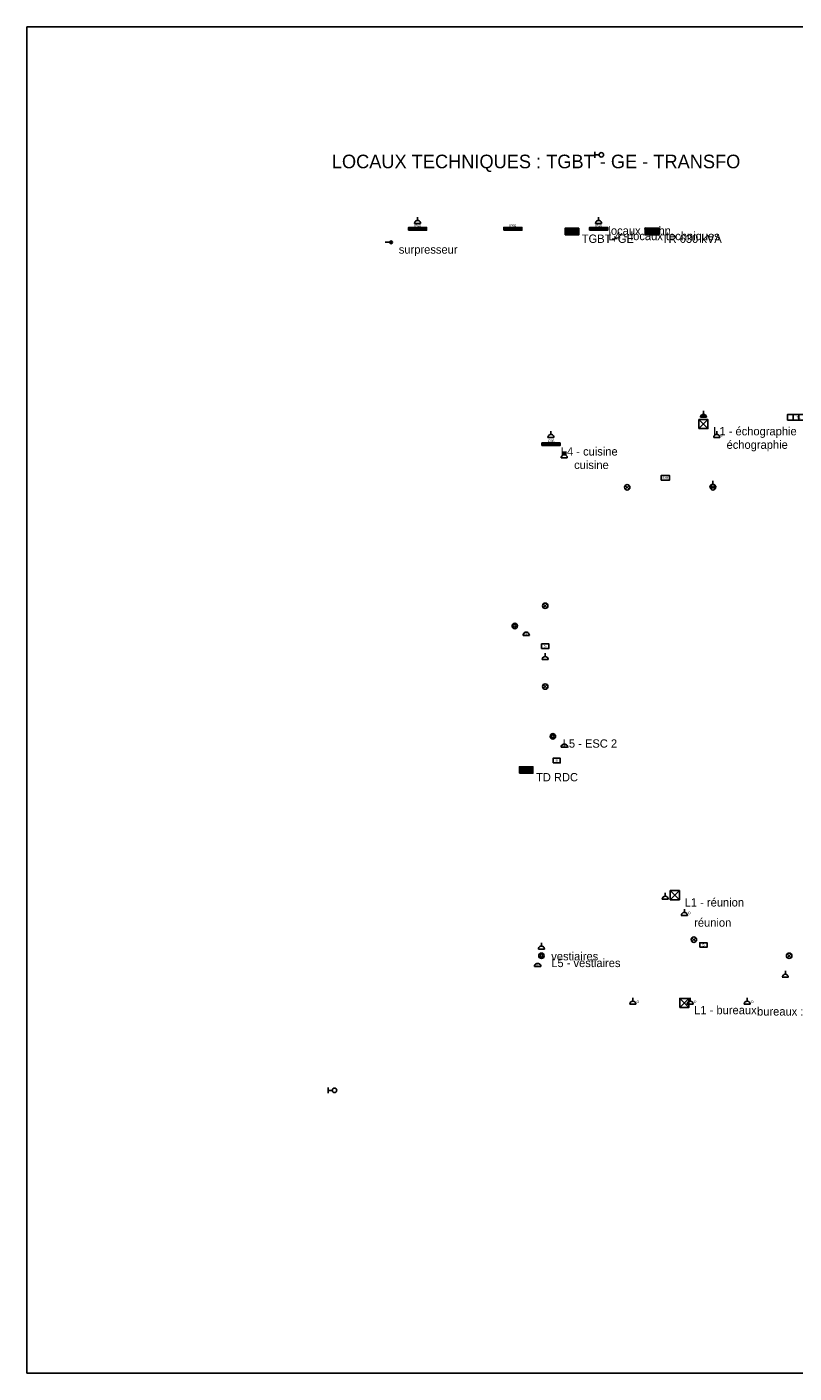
# Model space of a CAD drawing. Header units: millimetres. Extents: x 0 to 164508, y 0 to 89090.
# Tile 1 of 3: x 0 to 50733, y 0 to 89090. Entities that reach past the tile are written whole.
import ezdxf
from ezdxf.enums import TextEntityAlignment as Align

# ---------------------------------------------------------------- set-up
doc = ezdxf.new("R2010")
doc.units = ezdxf.units.MM
for name, color, linetype in [('ELEC-ECL-CMD', 4, 'Continuous'), ('ELEC-ECL-LUM', 2, 'Continuous'), ('ELEC-ECL-SECU', 3, 'Continuous'), ('ELEC-PC-IT-ONDULE', 3, 'Continuous'), ('ELEC-PC-NORMAL', 7, 'Continuous'), ('ELEC-PC-SECOURU', 1, 'Continuous'), ('ELEC-TD', 6, 'Continuous'), ('ELEC-TEXTE', 7, 'Continuous'), ('FOND-ARCHI', 8, 'Continuous')]:
    doc.layers.add(name, color=color, linetype=linetype)
picture_1 = doc.add_image_def('image1.png', size_in_pixel=(3573, 2526))

# ---------------------------------------------------------------- blocks, each defined once
blk = doc.blocks.new('ELEC_DOWNLIGHT')
for p, q in [((-127, -127), (127, 127)), ((-127, 127), (127, -127))]:
    blk.add_line(p, q)
blk.add_circle((0, 0), 180)
blk = doc.blocks.new('ELEC_PAVE')
for p, q in [((-300, -300), (300, 300)), ((-300, 300), (300, -300))]:
    blk.add_line(p, q)
blk.add_lwpolyline([(-300, -300), (300, -300), (300, 300), (-300, 300)], close=True)
blk = doc.blocks.new('ELEC_TL')
for p, q in [((-375, -180), (-375, 180)), ((0, -180), (0, 180)), ((375, -180), (375, 180))]:
    blk.add_line(p, q)
blk.add_lwpolyline([(-750, -180), (750, -180), (750, 180), (-750, 180)], close=True)
blk.add_text('TL', height=170).set_placement((0, 0), align=Align.MIDDLE_CENTER)
blk = doc.blocks.new('ELEC_ETANCHE')
blk.add_line((-600, 0), (600, 0))
blk.add_lwpolyline([(-600, -90), (600, -90), (600, 90), (-600, 90)], close=True)
blk.add_text('IP65', height=160).set_placement((0, 220), align=Align.MIDDLE_CENTER)
blk = doc.blocks.new('ELEC_HUBLOT')
for radius in [180, 90]:
    blk.add_circle((0, 0), radius)
blk = doc.blocks.new('ELEC_DP')
blk.add_line((-210, 0), (210, 0))
blk.add_lwpolyline([(210, 0), (203, 54), (182, 105), (148, 148), (105, 182), (54, 203), (0, 210), (-54, 203), (-105, 182), (-148, 148), (-182, 105), (-203, 54), (-210, 0)])
blk.add_text('DP', height=120).set_placement((0, 90), align=Align.MIDDLE_CENTER)
blk = doc.blocks.new('ELEC_BAEH')
blk.add_lwpolyline([(-280, -150), (280, -150), (280, 150), (-280, 150)], close=True)
blk.add_text('S+H', height=140).set_placement((0, 0), align=Align.MIDDLE_CENTER)
blk = doc.blocks.new('ELEC_BAES')
blk.add_lwpolyline([(-240, -150), (240, -150), (240, 150), (-240, 150)], close=True)
blk.add_text('S', height=170).set_placement((0, 0), align=Align.MIDDLE_CENTER)
blk = doc.blocks.new('ELEC_CANDELABRE')
for p, q in [((-240, -190), (-240, 190)), ((30, 0), (-240, 0))]:
    blk.add_line(p, q)
blk.add_circle((180, 0), 150)
blk = doc.blocks.new('ELEC_PCS')
blk.add_hatch(color=7).paths.add_polyline_path([(200, 0), (193, 52), (173, 100), (141, 141), (100, 173), (52, 193), (0, 200), (-52, 193), (-100, 173), (-141, 141), (-173, 100), (-193, 52), (-200, 0), (-200, 0)])
for p, q in [((-200, 0), (200, 0)), ((0, 200), (0, 420))]:
    blk.add_line(p, q)
blk.add_lwpolyline([(200, 0), (197, 35), (188, 68), (173, 100), (153, 129), (129, 153), (100, 173), (68, 188), (35, 197), (0, 200), (-35, 197), (-68, 188), (-100, 173), (-129, 153), (-153, 129), (-173, 100), (-188, 68), (-197, 35), (-200, 0)])
blk = doc.blocks.new('ELEC_PCO')
for p, q in [((-200, 0), (200, 0)), ((0, 200), (0, 420))]:
    blk.add_line(p, q)
blk.add_lwpolyline([(200, 0), (197, 35), (188, 68), (173, 100), (153, 129), (129, 153), (100, 173), (68, 188), (35, 197), (0, 200), (-35, 197), (-68, 188), (-100, 173), (-129, 153), (-153, 129), (-173, 100), (-188, 68), (-197, 35), (-200, 0)])
blk.add_text('O', height=160).set_placement((330, 160), align=Align.MIDDLE_CENTER)
blk = doc.blocks.new('ELEC_PCE')
for p, q in [((-200, 0), (200, 0)), ((0, 200), (0, 420))]:
    blk.add_line(p, q)
blk.add_lwpolyline([(200, 0), (197, 35), (188, 68), (173, 100), (153, 129), (129, 153), (100, 173), (68, 188), (35, 197), (0, 200), (-35, 197), (-68, 188), (-100, 173), (-129, 153), (-153, 129), (-173, 100), (-188, 68), (-197, 35), (-200, 0)])
blk.add_text('IP55', height=150).set_placement((0, -320), align=Align.MIDDLE_CENTER)
blk = doc.blocks.new('ELEC_PCT')
for p, q in [((-200, 0), (200, 0)), ((-100, 170), (-100, 400)), ((0, 200), (0, 400)), ((100, 170), (100, 400))]:
    blk.add_line(p, q)
blk.add_lwpolyline([(200, 0), (197, 35), (188, 68), (173, 100), (153, 129), (129, 153), (100, 173), (68, 188), (35, 197), (0, 200), (-35, 197), (-68, 188), (-100, 173), (-129, 153), (-153, 129), (-173, 100), (-188, 68), (-197, 35), (-200, 0)])
blk = doc.blocks.new('ELEC_SCA')
blk.add_hatch(color=7).paths.add_polyline_path([(230, 0), (225, 31), (209, 58), (185, 78), (156, 89), (124, 89), (95, 78), (71, 58), (55, 31), (50, 0), (55, -31), (71, -58), (95, -78), (124, -89), (156, -89), (185, -78), (209, -58), (225, -31)])
blk.add_line((-260, 0), (40, 0))
blk.add_circle((140, 0), 90)
blk = doc.blocks.new('ELEC_PC')
for p, q in [((-200, 0), (200, 0)), ((0, 200), (0, 420))]:
    blk.add_line(p, q)
blk.add_lwpolyline([(200, 0), (197, 35), (188, 68), (173, 100), (153, 129), (129, 153), (100, 173), (68, 188), (35, 197), (0, 200), (-35, 197), (-68, 188), (-100, 173), (-129, 153), (-153, 129), (-173, 100), (-188, 68), (-197, 35), (-200, 0)])
blk = doc.blocks.new('ELEC_TD')
blk.add_lwpolyline([(-450, -220), (450, -220), (450, 220), (-450, 220)], close=True)
blk.add_solid([(-450, -220), (450, -220), (-450, 220), (450, 220)])

msp = doc.modelspace()

# ---------------------------------------------------------------- block references
at = {"layer": 'ELEC-ECL-CMD'}
for p in [(33017.7902, 48821.594), (35538.2322, 41427.0825), (33773.9228, 26905.331)]:
    msp.add_blockref('ELEC_DP', p, dxfattribs=at)
at = {"layer": 'ELEC-ECL-LUM'}
for name, p in [('ELEC_CANDELABRE', (37806.63, 80626.9025)), ('ELEC_ETANCHE', (25834.5305, 75726.925)), ('ELEC_ETANCHE', (32135.6355, 75726.925)), ('ELEC_ETANCHE', (37806.63, 75726.925)), ('ELEC_TL', (51038.9505, 63254.255)), ('ELEC_PAVE', (44737.8455, 62808.8025)), ('ELEC_ETANCHE', (34656.0775, 61472.445)), ('ELEC_DOWNLIGHT', (39696.9615, 58621.549)), ('ELEC_DOWNLIGHT', (45367.956, 58621.549)), ('ELEC_DOWNLIGHT', (34278.0112, 50781.585)), ('ELEC_HUBLOT', (32261.6576, 49445.2275)), ('ELEC_DOWNLIGHT', (34278.0112, 45436.155)), ('ELEC_HUBLOT', (34782.0996, 42139.8065)), ('ELEC_PAVE', (42847.514, 31627.1275)), ('ELEC_DOWNLIGHT', (44107.735, 28687.141)), ('ELEC_HUBLOT', (34025.967, 27618.055)), ('ELEC_DOWNLIGHT', (50408.84, 27618.055)), ('ELEC_PAVE', (43477.6245, 24499.8875)), ('ELEC_CANDELABRE', (20163.536, 18709.005))]:
    msp.add_blockref(name, p, dxfattribs=at)
at = {"layer": 'ELEC-ECL-SECU'}
for name, p in [('ELEC_BAEH', (42217.4035, 59245.1825)), ('ELEC_BAES', (34278.0112, 48108.87)), ('ELEC_BAES', (35034.1438, 40536.1775)), ('ELEC_BAES', (44737.8455, 28330.779))]:
    msp.add_blockref(name, p, dxfattribs=at)
at = {"layer": 'ELEC-PC-IT-ONDULE'}
for p in [(45620.0002, 61917.8975), (43477.6245, 30290.77), (40075.0278, 24410.797), (43855.6908, 24410.797), (47636.3538, 24410.797)]:
    msp.add_blockref('ELEC_PCO', p, dxfattribs=at)
at = {"layer": 'ELEC-PC-NORMAL'}
for name, p in [('ELEC_PCE', (25834.5305, 76083.287)), ('ELEC_PCE', (37806.63, 76083.287)), ('ELEC_SCA', (23944.199, 74836.02)), ('ELEC_PCE', (34656.0775, 61917.8975)), ('ELEC_PCT', (35538.2322, 60581.54)), ('ELEC_PC', (45367.956, 58621.549)), ('ELEC_PC', (34278.0112, 47217.965)), ('ELEC_PC', (42217.4035, 31359.856)), ('ELEC_PC', (34025.967, 28063.5075)), ('ELEC_PC', (50156.7958, 26192.607))]:
    msp.add_blockref(name, p, dxfattribs=at)
at = {"layer": 'ELEC-PC-SECOURU'}
msp.add_blockref('ELEC_PCS', (44737.8455, 63254.255), dxfattribs=at)
at = {"layer": 'ELEC-TD'}
for p in [(36042.3206, 75548.744), (41335.2488, 75548.744), (33017.7902, 39912.544)]:
    msp.add_blockref('ELEC_TD', p, dxfattribs=at)

# ---------------------------------------------------------------- texts
at = {"layer": 'ELEC-TEXTE'}
for s, height, p in [('LOCAUX TECHNIQUES : TGBT - GE - TRANSFO', 900, (20163.536, 79735.9975)), ('locaux techn.', 550, (38456.63, 75333.287)), ('TGBT+GE', 550, (36692.3206, 74798.744)), ('L4 - locaux techniques', 550, (38456.63, 74976.925)), ('TR 630 kVA', 550, (41985.2488, 74798.744)), ('surpresseur', 550, (24594.199, 74086.02)), ('L1 - échographie', 550, (45387.8455, 62058.8025)), ('échographie', 550, (46270.0002, 61167.8975)), ('L4 - cuisine', 550, (35306.0775, 60722.445)), ('cuisine', 550, (36188.2322, 59831.54)), ('L5 - ESC 2', 550, (35432.0996, 41389.8065)), ('TD RDC', 550, (33667.7902, 39162.544)), ('L1 - réunion', 550, (43497.514, 30877.1275)), ('réunion', 550, (44127.6245, 29540.77)), ('vestiaires', 550, (34675.967, 27313.5075)), ('L5 - vestiaires', 550, (34675.967, 26868.055)), ('L1 - bureaux', 550, (44127.6245, 23749.8875)), ('bureaux : 3 PC + PCO/poste', 550, (48286.3538, 23660.797))]:
    msp.add_text(s, height=height, dxfattribs=at).set_placement(p)

# ---------------------------------------------------------------- pictures from other files: only their frames are drawn
at = {"layer": 'FOND-ARCHI'}
image = msp.add_image(picture_1, insert=(0, 0), size_in_units=(126022.1, 89090.5), dxfattribs=at)

doc.saveas('drawing.dxf')
